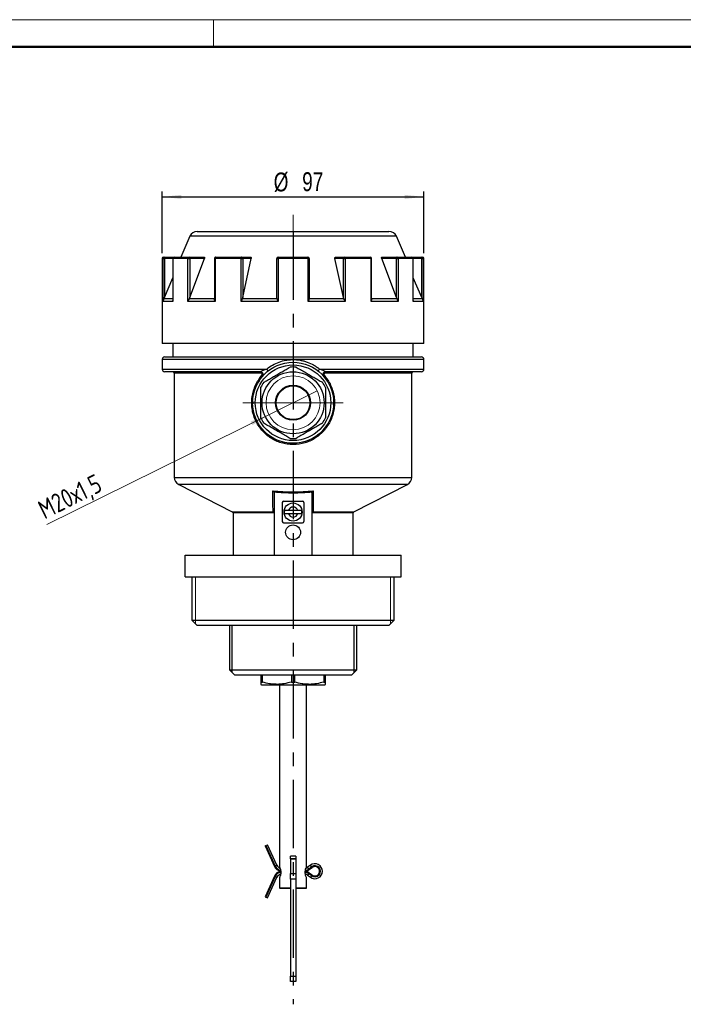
# Model space of a CAD drawing. Header units: millimetres. Extents: x 0 to 420, y 0 to 297.
# Tile 3 of 6: x 174 to 297, y 115 to 297. Entities that reach past the tile are written whole.
import ezdxf

# ---------------------------------------------------------------- set-up
doc = ezdxf.new("R2010")
doc.units = ezdxf.units.MM
doc.linetypes.add('CENTERX2', pattern=[20.32, 12.7, -2.54, 2.54, -2.54])
doc.layers.add('ОСЕВЫЕ', color=7, linetype='Continuous')
doc.layers.add('ОСНОВНОЙ', color=7, linetype='Continuous', lineweight=25)
doc.styles.add('SLDTEXTSTYLE4', font='TXT', dxfattribs={"width": 0.75})
doc.styles.add('SLDTEXTSTYLE6', font='TXT', dxfattribs={"width": 0.75, "bigfont": 'bigfont'})
doc.dimstyles.new('SLDDIMSTYLE0', dxfattribs={"dimtxt": 3.5, "dimasz": 3.556, "dimexe": 0, "dimexo": 0.0625, "dimgap": 0.875, "dimtad": 1, "dimdec": 0, "dimlfac": 2, "dimrnd": 1e-09, "dimzin": 12, "dimdsep": 46, "dimtxsty": 'SLDTEXTSTYLE4', "dimsah": 1, "dimcen": 0.09, "dimadec": 0, "dimazin": 3, "dimtfac": 1, "dimtdec": 0, "dimtofl": 0, "dimtmove": 0, "dimatfit": 3, "dimfxl": 0, "dimfrac": 2, "dimtolj": 1, "dimtzin": 12, "dimarcsym": 0})
doc.dimstyles.new('SLDDIMSTYLE3', dxfattribs={"dimtxt": 3.5, "dimasz": 3.556, "dimexe": 0, "dimexo": 0.0625, "dimgap": 0.875, "dimtad": 1, "dimdec": 0, "dimlfac": 2, "dimrnd": 1e-09, "dimzin": 12, "dimdsep": 46, "dimtxsty": 'SLDTEXTSTYLE4', "dimblk1": 'NONE', "dimsah": 1, "dimcen": 0, "dimadec": 0, "dimazin": 3, "dimtfac": 1, "dimtdec": 0, "dimtmove": 0, "dimatfit": 3, "dimldrblk": 'NONE', "dimfxl": 0, "dimfrac": 2, "dimtolj": 1, "dimtzin": 12, "dimarcsym": 0})

# ---------------------------------------------------------------- blocks, each defined once
blk = doc.blocks.new('_D_7')
at = {"color": 7, "linetype": 'Continuous', "lineweight": 0}
for q in [(229.25, 228.24), (179.15, 203.47)]:
    blk.add_line((220.29, 223.81), q, dxfattribs=at)
at = {"color": 7, "linetype": 'Continuous', "lineweight": 18}
blk.add_solid([(220.29, 223.81), (216.93, 222.57), (217.27, 221.89)], dxfattribs=at)
at = {"color": 7, "linetype": 'Continuous', "lineweight": 18, "insert": (177.16, 207.51), "char_height": 3.5, "attachment_point": 1, "rotation": 26.3108, "style": 'SLDTEXTSTYLE6'}
blk.add_mtext('М20х1,5', dxfattribs=at)
blk = doc.blocks.new('_None')
blk = doc.blocks.new('_D_8')
at = {"layer": 'ОСЕВЫЕ'}
for p, q in [((200.52, 253.77), (200.52, 265.17)), ((249.02, 253.77), (249.02, 265.17)), ((200.52, 264.17), (249.02, 264.17))]:
    blk.add_line(p, q, dxfattribs=at)
for points in [[(200.52, 264.17), (204.08, 263.79), (204.08, 264.55)], [(249.02, 264.17), (245.47, 264.55), (245.47, 263.79)]]:
    blk.add_solid(points, dxfattribs=at)
at = {"layer": 'ОСЕВЫЕ', "char_height": 3.5, "attachment_point": 1, "style": 'SLDTEXTSTYLE4'}
for s, insert in [('%%c', (221.18, 268.68)), ('97', (226.46, 268.73))]:
    blk.add_mtext(s, dxfattribs=dict(at, insert=insert))

msp = doc.modelspace()

# ---------------------------------------------------------------- linework, layer by layer
at = {"color": 7, "linetype": 'Continuous', "lineweight": 18}
for p, q in [((0, 297), (420, 297)), ((206.71, 185.08), (206.71, 193.77)), ((242.83, 185.08), (242.83, 193.77))]:
    msp.add_line(p, q, dxfattribs=at)
at = {"color": 7, "linetype": 'Continuous', "lineweight": 50}
msp.add_line((415, 292), (20, 292), dxfattribs=at)
at = {"color": 7, "linetype": 'CENTERX2', "lineweight": 18}
for p, q in [((224.77, 257.77), (224.77, 260.87)), ((224.77, 226.02), (215.48, 226.02)), ((224.77, 226.02), (234.02, 226.02))]:
    msp.add_line(p, q, dxfattribs=at)
at = {"color": 7, "linetype": 'Continuous', "lineweight": 25}
for p, q in [((207.01, 257.77), (242.53, 257.77)), ((205.63, 256.87), (203.97, 253.02)), ((245.57, 253.02), (243.91, 256.87)), ((200.52, 252.77), (200.52, 237.02)), ((200.68, 244.77), (200.68, 252.77)), ((200.68, 252.77), (200.93, 252.77)), ((200.77, 253.02), (200.93, 253.02)), ((200.93, 253.02), (200.93, 252.77)), ((200.93, 253.02), (202.75, 253.02)), ((200.93, 252.77), (200.93, 245.53)), ((202.5, 252.77), (202.5, 244.98)), ((202.52, 252.77), (202.52, 244.77)), ((205.3, 252.77), (202.52, 252.77)), ((202.75, 253.02), (205.5, 253.02)), ((205.3, 244.77), (205.3, 252.77)), ((205.3, 252.77), (205.62, 252.77)), ((205.5, 253.02), (208.29, 253.02)), ((205.62, 245.53), (208.35, 252.77)), ((205.62, 252.77), (205.62, 245.53)), ((208.35, 252.77), (205.62, 252.77)), ((210.22, 252.77), (210.22, 245.26)), ((210.32, 252.77), (210.32, 244.77)), ((215.13, 252.77), (210.32, 252.77)), ((210.47, 253.02), (215.23, 253.02)), ((215.13, 244.77), (215.13, 252.77)), ((215.13, 252.77), (215.45, 252.77)), ((215.23, 253.02), (216.84, 253.02)), ((215.45, 245.53), (217.02, 252.77)), ((215.45, 252.77), (215.45, 245.53)), ((217.02, 252.77), (215.45, 252.77)), ((221.77, 245.53), (221.77, 252.77)), ((221.77, 252.77), (221.99, 252.77)), ((221.99, 252.77), (221.99, 244.77)), ((227.55, 252.77), (221.99, 252.77)), ((222.02, 253.02), (227.52, 253.02)), ((227.55, 244.77), (227.55, 252.77)), ((227.55, 252.77), (227.77, 252.77)), ((227.77, 252.77), (227.77, 245.53)), ((234.09, 245.53), (232.52, 252.77)), ((234.09, 252.77), (232.52, 252.77)), ((232.7, 253.02), (234.31, 253.02)), ((234.09, 252.77), (234.41, 252.77)), ((234.09, 245.53), (234.09, 252.77)), ((234.31, 253.02), (239.07, 253.02)), ((234.41, 252.77), (234.41, 244.77)), ((239.22, 252.77), (234.41, 252.77)), ((239.22, 244.77), (239.22, 252.77)), ((239.32, 245.26), (239.32, 252.77)), ((243.92, 245.53), (241.19, 252.77)), ((243.92, 252.77), (241.19, 252.77)), ((241.25, 253.02), (244.04, 253.02)), ((243.92, 245.53), (243.92, 252.77)), ((243.92, 252.77), (244.24, 252.77)), ((244.04, 253.02), (246.79, 253.02)), ((244.24, 252.77), (244.24, 244.77)), ((247.02, 252.77), (244.24, 252.77)), ((246.79, 253.02), (248.61, 253.02)), ((247.02, 244.77), (247.02, 252.77)), ((247.04, 244.98), (247.04, 252.77)), ((248.61, 253.02), (248.61, 252.77)), ((248.61, 253.02), (248.77, 253.02)), ((248.61, 245.53), (248.61, 252.77)), ((248.61, 252.77), (248.86, 252.77)), ((248.86, 252.77), (248.86, 244.77)), ((249.02, 237.02), (249.02, 252.77)), ((200.93, 245.53), (202.5, 249.14)), ((248.61, 245.53), (247.04, 249.14)), ((202.52, 244.77), (200.68, 244.77)), ((200.93, 245.53), (200.81, 245.26)), ((210.32, 244.77), (205.3, 244.77)), ((205.62, 245.53), (205.5, 245.26)), ((210.22, 245.26), (205.5, 245.26)), ((221.99, 244.77), (215.13, 244.77)), ((215.45, 245.53), (215.36, 245.26)), ((221.8, 245.26), (215.36, 245.26)), ((221.8, 245.26), (221.77, 245.53)), ((234.41, 244.77), (227.55, 244.77)), ((227.77, 245.53), (227.74, 245.26)), ((234.18, 245.26), (227.74, 245.26)), ((234.18, 245.26), (234.09, 245.53)), ((244.24, 244.77), (239.22, 244.77)), ((244.04, 245.26), (239.32, 245.26)), ((244.04, 245.26), (243.92, 245.53)), ((248.86, 244.77), (247.02, 244.77)), ((248.74, 245.26), (248.61, 245.53)), ((249.02, 237.02), (200.52, 237.02)), ((202.52, 237.02), (202.52, 234.52)), ((247.02, 234.52), (247.02, 237.02)), ((200.52, 234.02), (200.52, 232.27)), ((201.02, 234.52), (248.52, 234.52)), ((249.02, 234.02), (224.77, 234.02)), ((249.02, 232.27), (249.02, 234.02)), ((218.73, 231.77), (201.02, 231.77)), ((248.52, 231.77), (230.81, 231.77)), ((202.77, 231.52), (202.77, 212.2)), ((246.77, 212.2), (246.77, 231.52)), ((217.3, 226.26), (217.29, 225.85)), ((232.24, 225.64), (232.25, 226.05)), ((203.59, 210.86), (213.51, 205.84)), ((236.03, 205.84), (245.95, 210.86)), ((221.27, 209.35), (221.27, 197.77)), ((228.27, 209.35), (228.27, 197.77)), ((222.77, 207.52), (222.77, 204.02)), ((223.02, 207.77), (226.52, 207.77)), ((226.77, 207.52), (226.77, 204.02)), ((213.65, 205.62), (213.65, 197.77)), ((225.65, 206.05), (223.89, 206.05)), ((223.89, 205.5), (225.65, 205.5)), ((235.9, 197.77), (235.9, 205.62)), ((223.02, 203.77), (226.52, 203.77)), ((204.77, 193.77), (204.77, 197.77)), ((204.77, 197.77), (244.77, 197.77)), ((244.77, 193.77), (244.77, 197.77)), ((204.77, 193.77), (244.77, 193.77)), ((206.02, 193.77), (206.02, 185.77)), ((243.52, 185.77), (243.52, 193.77)), ((206.02, 185.77), (207.02, 184.77)), ((206.02, 185.77), (243.52, 185.77)), ((242.52, 184.77), (207.02, 184.77)), ((212.97, 184.77), (212.97, 176.52)), ((236.57, 176.52), (236.57, 184.77)), ((242.52, 184.77), (243.52, 185.77)), ((212.97, 176.52), (213.97, 175.52)), ((212.97, 176.52), (236.57, 176.52)), ((235.57, 175.52), (213.97, 175.52)), ((218.77, 175.52), (218.77, 174.28)), ((219.09, 174.28), (219.09, 175.52)), ((224.45, 175.52), (224.45, 174.28)), ((225.09, 174.28), (225.09, 175.52)), ((230.45, 175.52), (230.45, 174.28)), ((230.77, 174.28), (230.77, 175.52)), ((235.57, 175.52), (236.57, 176.52)), ((218.77, 174.28), (219.09, 174.28)), ((218.77, 173.85), (218.9, 173.77)), ((218.9, 173.77), (230.65, 173.77)), ((222.27, 173.77), (222.27, 139.99)), ((224.45, 174.28), (225.09, 174.28)), ((227.27, 140.07), (227.27, 173.77)), ((230.45, 174.28), (230.77, 174.28)), ((230.65, 173.77), (230.77, 173.85)), ((219.71, 143.99), (220.04, 144.14)), ((221.78, 140.33), (220.04, 144.14)), ((219.57, 143.93), (219.71, 143.99)), ((219.57, 143.93), (221.31, 140.12)), ((219.71, 143.99), (221.45, 140.18)), ((225.27, 142.02), (224.27, 142.02)), ((224.27, 141.52), (224.27, 142.02)), ((224.27, 141.52), (225.27, 141.52)), ((224.27, 141.49), (224.27, 141.52)), ((225.27, 141.49), (224.27, 141.49)), ((224.27, 141.49), (224.27, 138.81)), ((225.27, 142.02), (225.27, 141.52)), ((225.27, 141.52), (225.27, 141.49)), ((225.27, 141.49), (225.27, 138.81)), ((221.31, 140.12), (221.45, 140.18)), ((222.5, 139.15), (222.49, 139.21)), ((224.27, 138.81), (225.27, 138.81)), ((224.27, 138.77), (224.27, 138.81)), ((224.27, 138.77), (225.27, 138.77)), ((224.27, 137.77), (224.27, 138.77)), ((225.27, 138.81), (225.27, 138.77)), ((225.27, 138.77), (225.27, 137.77)), ((227.99, 140.33), (227.47, 139.95)), ((227.69, 139.65), (228.21, 140.04)), ((227.78, 139.53), (227.69, 139.65)), ((227.78, 138.89), (227.69, 138.77)), ((228.21, 138.39), (227.69, 138.77)), ((227.78, 139.53), (228.29, 139.92)), ((228.29, 138.51), (227.78, 138.89)), ((228.29, 139.92), (228.21, 140.04)), ((221.31, 138.31), (219.57, 134.5)), ((221.45, 138.25), (219.71, 134.44)), ((220.04, 134.28), (221.78, 138.1)), ((221.31, 138.31), (221.45, 138.25)), ((222.27, 138.05), (222.27, 136.12)), ((225.27, 137.77), (224.27, 137.77)), ((224.27, 137.77), (224.27, 119.77)), ((225.27, 137.77), (225.27, 119.77)), ((227.27, 136.12), (227.27, 137.98)), ((227.47, 138.48), (227.99, 138.1)), ((228.29, 138.51), (228.21, 138.39)), ((222.27, 136.12), (222.37, 136.02)), ((222.27, 136.12), (224.27, 136.12)), ((224.27, 136.02), (222.37, 136.02)), ((225.27, 136.12), (227.27, 136.12)), ((227.17, 136.02), (225.27, 136.02)), ((227.17, 136.02), (227.27, 136.12)), ((219.57, 134.5), (219.71, 134.44)), ((219.71, 134.44), (220.04, 134.28)), ((224.27, 119.77), (225.27, 119.77)), ((224.27, 118.77), (224.27, 119.77)), ((225.27, 118.77), (224.27, 118.77)), ((225.27, 119.77), (225.27, 118.77))]:
    msp.add_line(p, q, dxfattribs=at)
at = {"color": 8, "linetype": 'Continuous', "lineweight": 25}
for p, q in [((224.77, 256.87), (205.63, 256.87)), ((243.91, 256.87), (224.77, 256.87)), ((200.68, 252.77), (200.52, 252.77)), ((202.5, 252.77), (200.93, 252.77)), ((202.5, 252.77), (202.52, 252.77)), ((210.22, 252.77), (210.32, 252.77)), ((239.22, 252.77), (239.32, 252.77)), ((247.02, 252.77), (247.04, 252.77)), ((248.61, 252.77), (247.04, 252.77)), ((249.02, 252.77), (248.86, 252.77)), ((202.5, 245.26), (200.81, 245.26)), ((248.74, 245.26), (247.04, 245.26)), ((224.77, 234.02), (200.52, 234.02)), ((200.52, 232.27), (219.88, 232.27)), ((229.66, 232.27), (249.02, 232.27)), ((218.8, 231.52), (202.77, 231.52)), ((246.77, 231.52), (230.74, 231.52)), ((202.77, 212.2), (246.77, 212.2)), ((245.95, 210.86), (203.59, 210.86)), ((213.51, 205.84), (221.06, 205.84)), ((221.26, 205.62), (213.65, 205.62)), ((235.9, 205.62), (228.28, 205.62)), ((228.48, 205.84), (236.03, 205.84)), ((221.45, 140.18), (221.78, 140.33)), ((227.69, 139.65), (227.47, 139.95)), ((227.69, 138.77), (227.47, 138.48)), ((228.21, 140.04), (227.99, 140.33)), ((221.45, 138.25), (221.78, 138.1)), ((228.21, 138.39), (227.99, 138.1))]:
    msp.add_line(p, q, dxfattribs=at)
at = {"color": 7, "linetype": 'Continuous', "lineweight": 25, "flags": 128}
for points in [[(205.5, 253.02), (205.52, 253.02), (205.55, 253), (205.57, 252.98), (205.59, 252.95), (205.6, 252.91), (205.61, 252.87), (205.62, 252.82), (205.62, 252.77)], [(210.47, 253.02), (210.44, 253.02), (210.41, 253), (210.39, 252.98), (210.36, 252.95), (210.34, 252.91), (210.33, 252.87), (210.32, 252.82), (210.32, 252.77)], [(215.23, 253.02), (215.21, 253.02), (215.19, 253), (215.18, 252.98), (215.16, 252.95), (215.15, 252.91), (215.14, 252.87), (215.13, 252.82), (215.13, 252.77)], [(234.31, 253.02), (234.33, 253.02), (234.35, 253), (234.37, 252.98), (234.38, 252.95), (234.39, 252.91), (234.4, 252.87), (234.41, 252.82), (234.41, 252.77)], [(239.07, 253.02), (239.1, 253.02), (239.13, 253), (239.16, 252.98), (239.18, 252.95), (239.2, 252.91), (239.21, 252.87), (239.22, 252.82), (239.22, 252.77)], [(244.04, 253.02), (244.02, 253.02), (244, 253), (243.97, 252.98), (243.96, 252.95), (243.94, 252.91), (243.93, 252.87), (243.92, 252.82), (243.92, 252.77)]]:
    msp.add_lwpolyline(points, dxfattribs=at)
at = {"color": 7, "linetype": 'Continuous', "lineweight": 25}
for centre, radius in [((224.77, 226.02), 7.5), ((224.77, 226.02), 7), ((224.77, 226.02), 5.75), ((224.77, 226.02), 3.25), ((224.77, 226.02), 3.13), ((224.77, 205.77), 1.68), ((224.77, 202.02), 1.38)]:
    msp.add_circle(centre, radius, dxfattribs=at)
at = {"color": 7, "linetype": 'Continuous', "lineweight": 18}
msp.add_circle((224.77, 226.02), 5, dxfattribs=at)
at = {"color": 7, "linetype": 'Continuous', "lineweight": 25}
for centre, radius, start, end in [((207.01, 256.27), 1.5, 90, 156.666), ((242.53, 256.27), 1.5, 23.334, 90), ((200.77, 252.77), 0.25, 90, 180), ((200.93, 252.77), 0.249, 90.1899, 180.1887), ((202.75, 252.77), 0.25, 90, 180), ((202.76, 252.78), 0.24, 92.5659, 182.3543), ((205.53, 252.8), 0.229, 96.9182, 185.5507), ((210.47, 252.77), 0.25, 90, 180), ((215.21, 252.79), 0.235, 356.1887, 85.5981), ((222.02, 252.77), 0.25, 90, 180), ((222.56, 252.84), 0.57, 160.7177, 186.209), ((226.98, 252.84), 0.57, 353.791, 19.2823), ((227.52, 252.77), 0.25, 0, 90), ((234.33, 252.79), 0.235, 94.4019, 183.8113), ((239.07, 252.77), 0.25, 0, 90), ((244.02, 252.8), 0.229, 354.4493, 83.0818), ((246.79, 252.77), 0.25, 0, 90), ((246.78, 252.78), 0.24, 357.6457, 87.4341), ((248.61, 252.77), 0.249, 359.8113, 89.8101), ((248.77, 252.77), 0.25, 0, 90), ((201.02, 234.02), 0.5, 90, 180), ((248.52, 234.02), 0.5, 0, 90), ((201.02, 232.27), 0.5, 180, 270), ((202.52, 231.52), 0.25, 0, 90), ((218.73, 231.27), 0.5, 334.13, 90), ((218.52, 231.58), 0.287, 348.367, 41.9906), ((219.38, 231.75), 0.724, 10.536, 46.2675), ((224.77, 226.02), 6.63, 85.0876, 94.9124), ((230.16, 231.75), 0.724, 133.7325, 169.464), ((230.81, 231.27), 0.5, 90, 221.0145), ((231.02, 231.58), 0.287, 138.0094, 191.633), ((247.02, 231.52), 0.25, 90, 180), ((248.52, 232.27), 0.5, 270, 0), ((218.82, 230.86), 0.3, 16.8774, 56.8107), ((230.72, 230.86), 0.3, 123.1893, 163.1226), ((224.77, 226.02), 6.63, 145.0876, 154.9124), ((224.77, 226.02), 6.62, 25.0876, 34.9124), ((224.77, 226.02), 6.63, 205.0876, 214.9124), ((224.77, 226.02), 6.63, 325.0876, 334.9124), ((224.77, 226.02), 6.62, 265.0876, 274.9124), ((204.27, 212.2), 1.5, 180, 243.1721), ((245.27, 212.2), 1.5, 296.8279, 0), ((223.02, 207.52), 0.25, 90, 180), ((224.77, 205.77), 0.925, 17.2953, 162.7047), ((226.52, 207.52), 0.25, 0, 90), ((213.4, 205.62), 0.25, 0, 63.1721), ((224.77, 205.77), 1.63, 170.2997, 189.7003), ((224.77, 205.77), 0.925, 197.2953, 342.7047), ((224.77, 205.77), 1.63, 350.2997, 9.7003), ((236.15, 205.62), 0.25, 116.8279, 180), ((223.02, 204.02), 0.25, 180, 270), ((226.52, 204.02), 0.25, 270, 0), ((228.82, 139.21), 1.39, 0, 126.5517), ((222.68, 140.74), 1.5, 204.5019, 262.545), ((222.68, 137.69), 1.5, 97.0683, 155.4981), ((222.68, 140.74), 0.985, 204.5019, 249.4979), ((226.88, 137.69), 1.5, 53.4483, 84.5327), ((226.88, 140.74), 1.5, 275.9012, 306.5517), ((226.88, 137.69), 0.985, 53.4483, 79.7716), ((226.88, 140.74), 0.985, 286.3451, 306.5517), ((228.82, 139.21), 1.39, 233.4483, 0), ((228.82, 139.21), 1.02, 233.4483, 126.5517), ((228.82, 139.21), 0.875, 233.4483, 126.5517), ((222.68, 137.69), 0.985, 102.8248, 155.4981)]:
    msp.add_arc(centre, radius, start, end, dxfattribs=at)
at = {"color": 8, "linetype": 'Continuous', "lineweight": 25}
for centre, start, end in [((222.68, 140.74), 204.5019, 260.6065), ((222.68, 137.69), 97.6267, 155.4981), ((226.88, 137.69), 53.4483, 84.2387), ((226.88, 140.74), 277.5436, 306.5517)]:
    msp.add_arc(centre, 1.35, start, end, dxfattribs=at)
at = {"color": 7, "linetype": 'Continuous', "lineweight": 25}
for points, knots in [([(208.29, 253.02), (208.31, 253.02), (208.34, 253.02), (208.37, 252.98), (208.38, 252.93), (208.38, 252.85), (208.36, 252.8), (208.35, 252.77)], [0, 0, 0, 0, 0.191459, 0.382973, 0.574512, 0.775585, 1, 1, 1, 1]), ([(216.84, 253.02), (216.87, 253.02), (216.92, 253.02), (216.97, 252.98), (217.01, 252.93), (217.03, 252.85), (217.03, 252.8), (217.02, 252.77)], [0, 0, 0, 0, 0.191459, 0.382973, 0.574512, 0.775585, 1, 1, 1, 1]), ([(232.52, 252.77), (232.51, 252.8), (232.51, 252.86), (232.53, 252.94), (232.59, 252.99), (232.64, 253.02), (232.68, 253.02), (232.7, 253.02)], [0, 0, 0, 0, 0.233066, 0.466775, 0.683439, 0.881794, 1, 1, 1, 1]), ([(241.19, 252.77), (241.18, 252.8), (241.16, 252.86), (241.16, 252.94), (241.18, 252.99), (241.22, 253.02), (241.24, 253.02), (241.25, 253.02)], [0, 0, 0, 0, 0.233066, 0.466775, 0.683439, 0.881794, 1, 1, 1, 1]), ([(200.81, 245.26), (200.76, 245.14), (200.7, 244.98), (200.68, 244.81), (200.68, 244.77), (200.68, 244.77)], [0, 0, 0, 0, 0.745349, 0.990854, 1, 1, 1, 1]), ([(202.52, 244.77), (202.52, 244.77), (202.51, 244.81), (202.5, 244.88), (202.51, 244.95), (202.51, 244.98)], [0, 0, 0, 0, 0.020816, 0.579582, 1, 1, 1, 1]), ([(205.5, 245.26), (205.44, 245.14), (205.36, 244.98), (205.31, 244.81), (205.3, 244.77), (205.3, 244.77)], [0, 0, 0, 0, 0.745349, 0.990854, 1, 1, 1, 1]), ([(210.32, 244.77), (210.32, 244.77), (210.3, 244.81), (210.25, 244.98), (210.23, 245.14), (210.22, 245.26)], [0, 0, 0, 0, 0.009146, 0.254651, 1, 1, 1, 1]), ([(215.36, 245.26), (215.3, 245.14), (215.22, 244.98), (215.15, 244.81), (215.13, 244.77), (215.13, 244.77)], [0, 0, 0, 0, 0.745349, 0.990854, 1, 1, 1, 1]), ([(221.99, 244.77), (221.99, 244.77), (221.97, 244.81), (221.9, 244.98), (221.84, 245.14), (221.8, 245.26)], [0, 0, 0, 0, 0.009146, 0.254651, 1, 1, 1, 1]), ([(227.74, 245.26), (227.7, 245.14), (227.64, 244.98), (227.57, 244.81), (227.55, 244.77), (227.55, 244.77)], [0, 0, 0, 0, 0.745349, 0.990854, 1, 1, 1, 1]), ([(234.41, 244.77), (234.41, 244.77), (234.39, 244.81), (234.32, 244.98), (234.24, 245.14), (234.18, 245.26)], [0, 0, 0, 0, 0.0091458, 0.2546505, 1, 1, 1, 1]), ([(239.32, 245.26), (239.31, 245.14), (239.3, 244.98), (239.24, 244.81), (239.22, 244.77), (239.22, 244.77)], [0, 0, 0, 0, 0.7453495, 0.9908542, 1, 1, 1, 1]), ([(244.24, 244.77), (244.24, 244.77), (244.23, 244.81), (244.18, 244.98), (244.1, 245.14), (244.04, 245.26)], [0, 0, 0, 0, 0.009146, 0.254651, 1, 1, 1, 1]), ([(247.03, 244.98), (247.04, 244.95), (247.05, 244.88), (247.03, 244.81), (247.02, 244.77), (247.02, 244.77)], [0, 0, 0, 0, 0.420418, 0.979184, 1, 1, 1, 1]), ([(248.86, 244.77), (248.86, 244.77), (248.86, 244.81), (248.84, 244.98), (248.78, 245.14), (248.74, 245.26)], [0, 0, 0, 0, 0.009146, 0.254651, 1, 1, 1, 1]), ([(219.88, 232.27), (220.22, 232.55), (220.58, 232.8), (221.35, 233.23), (221.76, 233.42), (222.58, 233.72), (223.01, 233.83), (223.66, 233.95), (223.88, 233.98), (224.33, 234.01), (224.55, 234.02), (224.77, 234.02)], [0, 0, 0, 0, 0.25, 0.25, 0.5, 0.5, 0.75, 0.75, 0.875, 0.875, 1, 1, 1, 1]), ([(224.77, 234.02), (225.21, 234.02), (225.65, 233.99), (226.31, 233.87), (226.53, 233.82), (226.96, 233.71), (227.17, 233.64), (227.79, 233.42), (228.19, 233.24), (228.76, 232.91), (228.95, 232.79), (229.32, 232.55), (229.49, 232.41), (229.66, 232.27)], [0, 0, 0, 0, 0.25, 0.25, 0.375, 0.375, 0.5, 0.5, 0.75, 0.75, 0.875, 0.875, 1, 1, 1, 1]), ([(219.88, 232.27), (219.76, 232.23), (219.65, 232.18), (219.43, 232.08), (219.32, 232.03), (219.11, 231.93), (219.01, 231.89), (218.89, 231.83), (218.85, 231.81), (218.78, 231.78), (218.75, 231.77), (218.73, 231.77)], [0, 0, 0, 0, 0.25, 0.25, 0.5, 0.5, 0.75, 0.75, 0.875, 0.875, 1, 1, 1, 1]), ([(219.34, 229.82), (219.57, 229.95), (220.03, 230.21), (220.77, 230.64), (221.54, 231.09), (222.34, 231.55), (223.12, 232), (223.74, 232.35), (224.09, 232.56), (224.2, 232.62)], [0, 0, 0, 0, 0.149257, 0.298347, 0.455513, 0.612616, 0.769029, 0.925663, 1, 1, 1, 1]), ([(225.34, 232.62), (225.6, 232.47), (226.13, 232.16), (226.96, 231.69), (227.79, 231.21), (228.61, 230.73), (229.43, 230.26), (229.94, 229.97), (230.2, 229.82)], [0, 0, 0, 0, 0.171208, 0.345582, 0.502778, 0.664853, 0.830722, 1, 1, 1, 1]), ([(230.81, 231.77), (230.79, 231.77), (230.77, 231.78), (230.7, 231.81), (230.66, 231.83), (230.53, 231.89), (230.43, 231.93), (230.23, 232.03), (230.12, 232.08), (229.9, 232.18), (229.78, 232.23), (229.66, 232.27)], [0, 0, 0, 0, 0.125, 0.125, 0.25, 0.25, 0.5, 0.5, 0.75, 0.75, 1, 1, 1, 1]), ([(230.55, 231.11), (231.03, 230.55), (231.42, 229.94), (231.81, 229.1), (231.88, 228.93), (232.01, 228.58), (232.06, 228.41), (232.22, 227.88), (232.3, 227.52), (232.38, 226.97), (232.4, 226.79), (232.43, 226.42), (232.43, 226.23), (232.44, 225.68), (232.41, 225.31), (232.31, 224.58), (232.23, 224.22), (232.03, 223.5), (231.9, 223.16), (231.6, 222.49), (231.43, 222.17), (231.13, 221.7), (231.03, 221.55), (230.81, 221.25), (230.7, 221.11), (230.35, 220.69), (230.09, 220.43), (229.55, 219.95), (229.25, 219.73), (228.64, 219.32), (228.32, 219.15), (227.83, 218.91), (227.66, 218.84), (227.31, 218.71), (227.14, 218.65), (226.25, 218.38), (225.52, 218.27), (224.59, 218.27), (224.41, 218.28), (224.03, 218.31), (223.85, 218.33), (223.3, 218.41), (222.94, 218.49), (222.24, 218.7), (221.89, 218.83), (221.22, 219.14), (220.91, 219.32), (220.45, 219.62), (220.3, 219.73), (220.01, 219.95), (219.86, 220.07), (219.45, 220.43), (219.2, 220.69), (218.73, 221.24), (218.51, 221.54), (218.12, 222.16), (217.94, 222.48), (217.65, 223.15), (217.52, 223.49), (217.31, 224.2), (217.24, 224.57), (217.13, 225.3), (217.11, 225.67), (217.11, 226.22), (217.12, 226.41), (217.14, 226.78), (217.16, 226.96), (217.24, 227.52), (217.32, 227.88), (217.53, 228.58), (217.66, 228.93), (218.12, 229.94), (218.51, 230.55), (218.99, 231.11)], [0, 0, 0, 0, 0.0625, 0.0625, 0.078125, 0.078125, 0.09375, 0.09375, 0.125, 0.125, 0.140625, 0.140625, 0.15625, 0.15625, 0.1875, 0.1875, 0.21875, 0.21875, 0.25, 0.25, 0.28125, 0.28125, 0.296875, 0.296875, 0.3125, 0.3125, 0.34375, 0.34375, 0.375, 0.375, 0.40625, 0.40625, 0.421875, 0.421875, 0.4375, 0.4375, 0.5, 0.5, 0.515625, 0.515625, 0.53125, 0.53125, 0.5625, 0.5625, 0.59375, 0.59375, 0.625, 0.625, 0.640625, 0.640625, 0.65625, 0.65625, 0.6875, 0.6875, 0.71875, 0.71875, 0.75, 0.75, 0.78125, 0.78125, 0.8125, 0.8125, 0.84375, 0.84375, 0.859375, 0.859375, 0.875, 0.875, 0.90625, 0.90625, 0.9375, 0.9375, 1, 1, 1, 1]), ([(219.11, 230.95), (218.88, 230.67), (218.55, 230.27), (218.32, 229.82), (218.24, 229.68)], [0, 0, 0, 0, 0.695884, 1, 1, 1, 1]), ([(218.99, 231.11), (219.02, 231.15), (219.04, 231.19), (219.05, 231.29), (219.05, 231.34), (219.01, 231.42), (218.97, 231.46), (218.9, 231.51), (218.85, 231.52), (218.8, 231.52)], [0, 0, 0, 0, 0.25, 0.25, 0.5, 0.5, 0.75, 0.75, 1, 1, 1, 1]), ([(219.18, 231.06), (219.18, 231.04), (219.17, 231.02), (219.14, 230.98), (219.13, 230.96), (219.12, 230.95), (219.12, 230.95), (219.12, 230.95)], [0, 0, 0, 0, 0.301723, 0.696534, 0.926234, 0.988518, 1, 1, 1, 1]), ([(230.74, 231.52), (230.69, 231.52), (230.65, 231.51), (230.57, 231.46), (230.54, 231.42), (230.5, 231.34), (230.49, 231.29), (230.5, 231.19), (230.52, 231.15), (230.55, 231.11)], [0, 0, 0, 0, 0.25, 0.25, 0.5, 0.5, 0.75, 0.75, 1, 1, 1, 1]), ([(218.77, 223.21), (218.77, 223.52), (218.77, 224.13), (218.77, 225.09), (218.77, 226.05), (218.77, 226.99), (218.77, 227.94), (218.77, 228.53), (218.77, 228.83)], [0, 0, 0, 0, 0.171208, 0.345582, 0.502778, 0.664853, 0.830722, 1, 1, 1, 1]), ([(230.77, 228.83), (230.77, 228.53), (230.77, 227.91), (230.77, 226.96), (230.77, 226), (230.77, 225.05), (230.77, 224.11), (230.77, 223.52), (230.77, 223.21)], [0, 0, 0, 0, 0.171208, 0.345582, 0.502778, 0.664853, 0.830722, 1, 1, 1, 1]), ([(224.2, 219.42), (223.94, 219.58), (223.41, 219.88), (222.58, 220.36), (221.75, 220.84), (220.93, 221.31), (220.12, 221.78), (219.6, 222.08), (219.34, 222.23)], [0, 0, 0, 0, 0.171208, 0.345582, 0.502778, 0.664853, 0.830722, 1, 1, 1, 1]), ([(230.2, 222.23), (229.97, 222.1), (229.52, 221.83), (228.78, 221.41), (228, 220.96), (227.2, 220.5), (226.42, 220.05), (225.81, 219.69), (225.45, 219.49), (225.34, 219.42)], [0, 0, 0, 0, 0.149251, 0.298333, 0.453218, 0.612633, 0.76904, 0.925667, 1, 1, 1, 1]), ([(221.04, 209.7), (222.28, 209.57), (223.52, 209.51), (226.02, 209.51), (227.26, 209.57), (228.5, 209.7)], [0, 0, 0, 0, 0.5, 0.5, 1, 1, 1, 1]), ([(221.06, 205.84), (221.05, 206.47), (221.05, 207.11), (221.05, 208.4), (221.05, 209.05), (221.04, 209.7)], [0, 0, 0, 0, 0.5, 0.5, 1, 1, 1, 1]), ([(221.25, 209.45), (221.23, 209.51), (221.2, 209.56), (221.13, 209.64), (221.09, 209.68), (221.04, 209.7)], [0, 0, 0, 0, 0.5, 0.5, 1, 1, 1, 1]), ([(228.29, 209.45), (227.12, 209.34), (225.95, 209.29), (223.6, 209.29), (222.42, 209.34), (221.25, 209.45)], [0, 0, 0, 0, 0.5, 0.5, 1, 1, 1, 1]), ([(228.29, 209.45), (228.31, 209.51), (228.34, 209.56), (228.42, 209.64), (228.46, 209.68), (228.5, 209.7)], [0, 0, 0, 0, 0.5, 0.5, 1, 1, 1, 1]), ([(228.5, 209.7), (228.5, 209.05), (228.5, 208.4), (228.49, 207.11), (228.49, 206.47), (228.48, 205.84)], [0, 0, 0, 0, 0.5, 0.5, 1, 1, 1, 1]), ([(221.26, 205.62), (221.24, 205.67), (221.21, 205.72), (221.14, 205.79), (221.1, 205.82), (221.06, 205.84)], [0, 0, 0, 0, 0.5, 0.5, 1, 1, 1, 1]), ([(223.89, 206.05), (223.81, 206.05), (223.73, 206.05), (223.58, 206.05), (223.51, 206.05), (223.38, 206.05), (223.32, 206.05), (223.23, 206.05), (223.19, 206.05), (223.16, 206.05)], [0, 0, 0, 0, 0.25, 0.25, 0.5, 0.5, 0.75, 0.75, 1, 1, 1, 1]), ([(223.16, 205.5), (223.22, 205.5), (223.32, 205.5), (223.51, 205.5), (223.58, 205.5), (223.73, 205.5), (223.81, 205.5), (223.89, 205.5)], [0, 0, 0, 0, 0.5, 0.5, 0.75, 0.75, 1, 1, 1, 1]), ([(226.38, 206.05), (226.33, 206.05), (226.23, 206.05), (226.03, 206.05), (225.96, 206.05), (225.81, 206.05), (225.73, 206.05), (225.65, 206.05)], [0, 0, 0, 0, 0.5, 0.5, 0.75, 0.75, 1, 1, 1, 1]), ([(225.65, 205.5), (225.73, 205.5), (225.81, 205.5), (225.96, 205.5), (226.03, 205.5), (226.16, 205.5), (226.22, 205.5), (226.32, 205.5), (226.35, 205.5), (226.38, 205.5)], [0, 0, 0, 0, 0.25, 0.25, 0.5, 0.5, 0.75, 0.75, 1, 1, 1, 1]), ([(228.28, 205.62), (228.3, 205.67), (228.33, 205.72), (228.4, 205.79), (228.44, 205.82), (228.48, 205.84)], [0, 0, 0, 0, 0.5, 0.5, 1, 1, 1, 1]), ([(218.77, 174.28), (218.77, 174.15), (218.77, 173.91), (218.77, 173.87), (218.77, 173.85)], [0, 0, 0, 0, 0.505456, 1, 1, 1, 1]), ([(224.45, 174.28), (224.01, 174.14), (223.57, 174.04), (222.68, 173.89), (222.23, 173.85), (221.55, 173.85), (221.33, 173.86), (220.87, 173.89), (220.65, 173.92), (219.98, 174.04), (219.53, 174.14), (219.09, 174.28)], [0, 0, 0, 0, 0.25, 0.25, 0.5, 0.5, 0.625, 0.625, 0.75, 0.75, 1, 1, 1, 1]), ([(230.45, 174.28), (230.01, 174.14), (229.57, 174.04), (228.68, 173.89), (228.23, 173.85), (227.55, 173.85), (227.33, 173.86), (226.87, 173.89), (226.65, 173.92), (225.98, 174.04), (225.53, 174.14), (225.09, 174.28)], [0, 0, 0, 0, 0.25, 0.25, 0.5, 0.5, 0.625, 0.625, 0.75, 0.75, 1, 1, 1, 1]), ([(230.77, 173.85), (230.77, 173.85), (230.77, 173.81), (230.77, 173.94), (230.77, 174.17), (230.77, 174.28)], [0, 0, 0, 0, 0.0192725, 0.5053614, 1, 1, 1, 1]), ([(222.5, 139.02), (222.5, 138.96), (222.5, 138.83), (222.46, 138.58), (222.38, 138.31), (222.3, 138.12), (222.26, 138.03), (222.27, 138.05), (222.27, 138.05)], [0, 0, 0, 0, 0.120415, 0.24197, 0.488419, 0.741776, 0.999905, 1, 1, 1, 1]), ([(222.27, 139.99), (222.28, 139.98), (222.29, 139.95), (222.38, 139.73), (222.46, 139.46), (222.5, 139.22), (222.5, 139.09), (222.5, 139.02)], [0, 0, 0, 0, 0.258418, 0.512211, 0.758471, 0.880037, 1, 1, 1, 1]), ([(227.27, 137.98), (227.27, 137.98), (227.27, 137.99), (227.23, 138.07), (227.15, 138.26), (227.07, 138.55), (227.03, 138.81), (227.02, 139.02), (227.03, 139.23), (227.07, 139.5), (227.15, 139.78), (227.23, 139.98), (227.26, 140.05), (227.27, 140.08), (227.27, 140.07), (227.27, 140.07)], [0, 0, 0, 0, 0.063859, 0.127803, 0.25357, 0.377151, 0.438729, 0.499611, 0.560922, 0.622492, 0.746347, 0.872005, 0.9358, 0.999576, 1, 1, 1, 1])]:
    msp.add_open_spline(points, degree=3, knots=knots, dxfattribs=at)
for points in [[(221.25, 209.45), (221.27, 209.42), (221.27, 209.39), (221.27, 209.35)], [(228.27, 209.35), (228.27, 209.39), (228.28, 209.42), (228.29, 209.45)]]:
    msp.add_open_spline(points, degree=3, dxfattribs=at)
at = {"layer": 'ОСЕВЫЕ', "linetype": 'CENTERX2'}
msp.add_line((224.77, 257.77), (224.77, 114.56), dxfattribs=at)
at = {"layer": 'ОСЕВЫЕ'}
for p, q in [((213.47, 176.02), (213.47, 184.77)), ((236.07, 176.02), (236.07, 184.77))]:
    msp.add_line(p, q, dxfattribs=at)
at = {"layer": 'ОСНОВНОЙ', "linetype": 'Continuous', "lineweight": 18}
for p, q in [((210, 292), (210, 297)), ((20, 292), (415, 292)), ((217.5, 292), (217.5, 292))]:
    msp.add_line(p, q, dxfattribs=at)

# ---------------------------------------------------------------- dimensions: what is measured, and where the dimension line sits
at = {"color": 7, "linetype": 'Continuous', "lineweight": 18}
dim = msp.add_diameter_dim_2p(p1=(229.25, 228.24), p2=(220.29, 223.81), text='М20х1,5', dimstyle='SLDDIMSTYLE3', override={"dimpost": '<>'}, dxfattribs=at)
dim.commit()
dim.dimension.update_dxf_attribs({"geometry": '_D_7', "text_midpoint": (187.21, 207.45), "dimtype": 163})
at = {"layer": 'ОСЕВЫЕ'}
dim = msp.add_linear_dim(base=(249.02, 264.17), p1=(200.52, 252.77), p2=(249.02, 252.77), text='%%c<>', dimstyle='SLDDIMSTYLE0', dxfattribs=at)
dim.commit()
dim.dimension.update_dxf_attribs({"geometry": '_D_8', "text_midpoint": (226.4, 264.17), "dimtype": 160})

doc.saveas('drawing.dxf')
